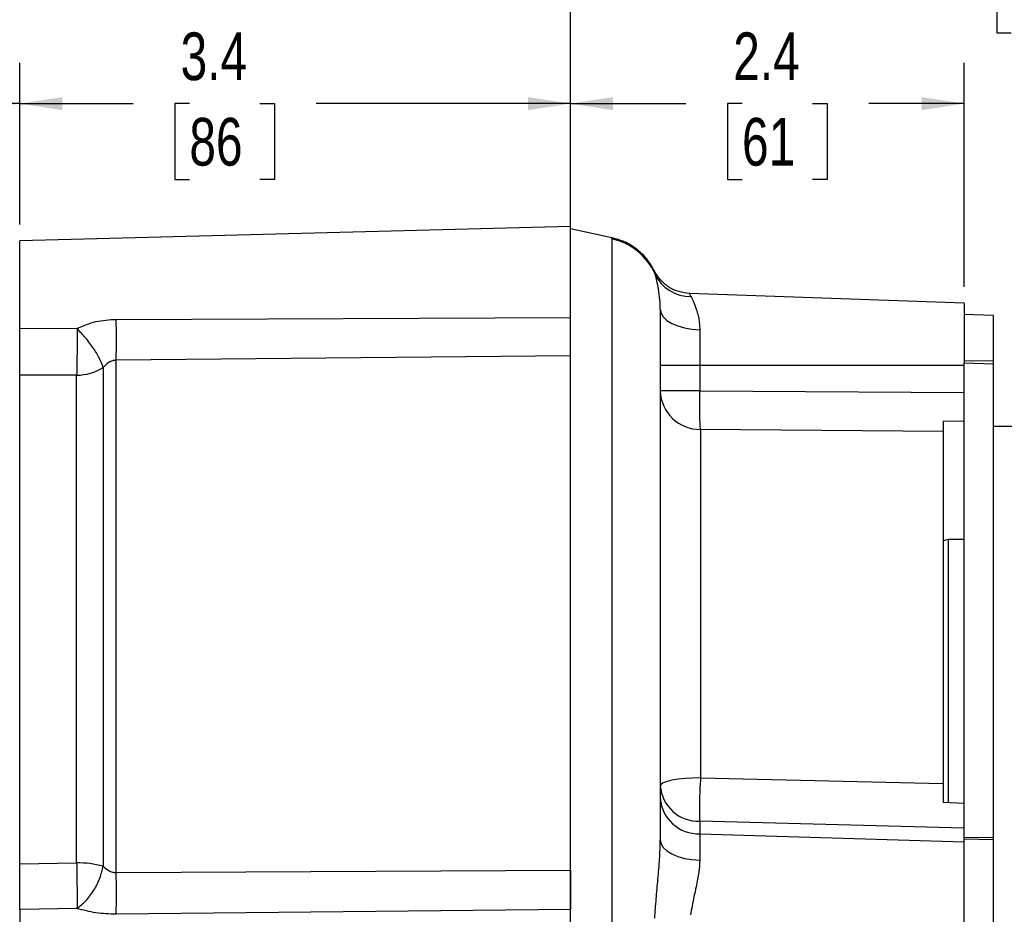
# Model space of a CAD drawing. Header units: inches. Extents: x 0.4 to 16.6, y 0.2 to 10.8.
# Tile 10 of 12: x 11.2 to 14.3, y 5.7 to 8.5. Entities that reach past the tile are written whole.
import ezdxf

# ---------------------------------------------------------------- set-up
doc = ezdxf.new("R2010")
doc.units = ezdxf.units.IN
doc.header["$MEASUREMENT"] = 0
doc.layers.add('SLD-0', color=7, linetype='Continuous', lineweight=25)
doc.styles.add('SLDTEXTSTYLE0', font='TXT', dxfattribs={"width": 0.75})
doc.dimstyles.new('SLDDIMSTYLE0', dxfattribs={"dimtxt": 0.145833, "dimasz": 0.13, "dimexe": 0, "dimexo": 0.0625, "dimgap": 0.036458, "dimtad": 0, "dimtih": 1, "dimtoh": 1, "dimdec": 1, "dimlfac": 2, "dimrnd": 1e-09, "dimzin": 12, "dimdsep": 46, "dimtxsty": 'SLDTEXTSTYLE0', "dimsah": 1, "dimcen": 0.09, "dimadec": 0, "dimazin": 3, "dimtfac": 1, "dimtdec": 1, "dimtofl": 0, "dimtmove": 0, "dimatfit": 3, "dimfxl": 0, "dimfrac": 2, "dimtolj": 1, "dimtzin": 12, "dimarcsym": 0})
doc.dimstyles.new('SLDDIMSTYLE1', dxfattribs={"dimtxt": 0.145833, "dimasz": 0.13, "dimexe": 0, "dimexo": 0.0625, "dimgap": 0.036458, "dimtad": 0, "dimtih": 1, "dimtoh": 1, "dimdec": 1, "dimlfac": 2, "dimrnd": 1e-09, "dimzin": 4, "dimdsep": 46, "dimtxsty": 'SLDTEXTSTYLE0', "dimsah": 1, "dimcen": 0.09, "dimadec": 0, "dimazin": 1, "dimtfac": 1, "dimtdec": 1, "dimtofl": 0, "dimtmove": 0, "dimatfit": 3, "dimfxl": 0, "dimfrac": 2, "dimtolj": 1, "dimtzin": 12, "dimarcsym": 0})

# ---------------------------------------------------------------- blocks, each defined once
blk = doc.blocks.new('_D_4')
at = {"layer": 'SLD-0'}
for p, q in [((8.2488, 7.5439), (8.2488, 8.7961)), ((8.2488, 8.6711), (8.9663, 8.6711)), ((9.1384, 8.6711), (9.094, 8.6711)), ((9.094, 8.6711), (9.094, 8.4394)), ((9.4616, 8.6711), (9.506, 8.6711)), ((9.506, 8.6711), (9.506, 8.4394)), ((12.9326, 8.6711), (9.6337, 8.6711)), ((9.094, 8.4394), (9.1384, 8.4394)), ((9.506, 8.4394), (9.4616, 8.4394))]:
    blk.add_line(p, q, dxfattribs=at)
for points in [[(8.2488, 8.6711), (8.3788, 8.6511), (8.3788, 8.6911)], [(12.9326, 8.6711), (12.8026, 8.6911), (12.8026, 8.6511)]]:
    blk.add_solid(points, dxfattribs=at)
at = {"layer": 'SLD-0', "char_height": 0.14583, "attachment_point": 1, "style": 'SLDTEXTSTYLE0'}
for s, insert in [('9.4', (9.1654, 8.8887)), ('238', (9.1384, 8.6274))]:
    blk.add_mtext(s, dxfattribs=dict(at, insert=insert))
blk = doc.blocks.new('_D_5')
at = {"layer": 'SLD-0'}
for p, q in [((11.2484, 7.8537), (11.2484, 8.3482)), ((11.2484, 8.2232), (11.5953, 8.2232)), ((11.7673, 8.2232), (11.723, 8.2232)), ((11.723, 8.2232), (11.723, 7.9915)), ((11.9829, 8.2232), (12.0272, 8.2232)), ((12.0272, 8.2232), (12.0272, 7.9915)), ((12.9326, 8.2232), (12.1549, 8.2232)), ((11.723, 7.9915), (11.7673, 7.9915)), ((12.0272, 7.9915), (11.9829, 7.9915))]:
    blk.add_line(p, q, dxfattribs=at)
for points in [[(11.2484, 8.2232), (11.3784, 8.2032), (11.3784, 8.2432)], [(12.9326, 8.2232), (12.8026, 8.2432), (12.8026, 8.2032)]]:
    blk.add_solid(points, dxfattribs=at)
at = {"layer": 'SLD-0', "char_height": 0.14583, "attachment_point": 1, "style": 'SLDTEXTSTYLE0'}
for s, insert in [('3.4', (11.7405, 8.4408)), ('86', (11.7673, 8.1795))]:
    blk.add_mtext(s, dxfattribs=dict(at, insert=insert))
blk = doc.blocks.new('_D_6')
at = {"layer": 'SLD-0'}
for p, q in [((14.9144, 7.0361), (14.9144, 8.7961)), ((12.9326, 8.6711), (14.1092, 8.6711)), ((14.2812, 8.6711), (14.2369, 8.6711)), ((14.2369, 8.6711), (14.2369, 8.4394)), ((14.6045, 8.6711), (14.6489, 8.6711)), ((14.6489, 8.6711), (14.6489, 8.4394)), ((14.9144, 8.6711), (14.7765, 8.6711)), ((14.2369, 8.4394), (14.2812, 8.4394)), ((14.6489, 8.4394), (14.6045, 8.4394))]:
    blk.add_line(p, q, dxfattribs=at)
for points in [[(12.9326, 8.6711), (13.0626, 8.6511), (13.0626, 8.6911)], [(14.9144, 8.6711), (14.7844, 8.6911), (14.7844, 8.6511)]]:
    blk.add_solid(points, dxfattribs=at)
at = {"layer": 'SLD-0', "char_height": 0.14583, "attachment_point": 1, "style": 'SLDTEXTSTYLE0'}
for s, insert in [('4.0', (14.3082, 8.8887)), ('101', (14.2812, 8.6274))]:
    blk.add_mtext(s, dxfattribs=dict(at, insert=insert))
blk = doc.blocks.new('_D_7')
at = {"layer": 'SLD-0'}
for p, q in [((14.1374, 7.6634), (14.1374, 8.3482)), ((12.9326, 8.2232), (13.2856, 8.2232)), ((13.4576, 8.2232), (13.4132, 8.2232)), ((13.4132, 8.2232), (13.4132, 7.9915)), ((13.6731, 8.2232), (13.7175, 8.2232)), ((13.7175, 8.2232), (13.7175, 7.9915)), ((14.1374, 8.2232), (13.8451, 8.2232)), ((13.4132, 7.9915), (13.4576, 7.9915)), ((13.7175, 7.9915), (13.6731, 7.9915))]:
    blk.add_line(p, q, dxfattribs=at)
for points in [[(12.9326, 8.2232), (13.0626, 8.2032), (13.0626, 8.2432)], [(14.1374, 8.2232), (14.0074, 8.2432), (14.0074, 8.2032)]]:
    blk.add_solid(points, dxfattribs=at)
at = {"layer": 'SLD-0', "char_height": 0.14583, "attachment_point": 1, "style": 'SLDTEXTSTYLE0'}
for s, insert in [('2.4', (13.4307, 8.4408)), ('61', (13.4576, 8.1795))]:
    blk.add_mtext(s, dxfattribs=dict(at, insert=insert))
blk = doc.blocks.new('_D_8')
at = {"layer": 'SLD-0'}
for p, q in [((9.6859, 7.2316), (9.6859, 8.3482)), ((11.2484, 7.8537), (11.2484, 8.3482)), ((9.6859, 8.2232), (10.3373, 8.2232)), ((10.5094, 8.2232), (10.465, 8.2232)), ((10.465, 8.2232), (10.465, 7.9915)), ((10.7249, 8.2232), (10.7693, 8.2232)), ((10.7693, 8.2232), (10.7693, 7.9915)), ((11.2484, 8.2232), (10.8969, 8.2232)), ((10.465, 7.9915), (10.5094, 7.9915)), ((10.7693, 7.9915), (10.7249, 7.9915))]:
    blk.add_line(p, q, dxfattribs=at)
for points in [[(9.6859, 8.2232), (9.8159, 8.2032), (9.8159, 8.2432)], [(11.2484, 8.2232), (11.1184, 8.2432), (11.1184, 8.2032)]]:
    blk.add_solid(points, dxfattribs=at)
at = {"layer": 'SLD-0', "char_height": 0.14583, "attachment_point": 1, "style": 'SLDTEXTSTYLE0'}
for s, insert in [('3.1', (10.4825, 8.4408)), ('79', (10.5094, 8.1795))]:
    blk.add_mtext(s, dxfattribs=dict(at, insert=insert))

msp = doc.modelspace()

# ---------------------------------------------------------------- linework, layer by layer
at = {"color": 7, "linetype": 'Continuous', "lineweight": 25}
for p, q in [((12.9326, 7.8479), (11.2484, 7.8037)), ((12.9326, 7.5688), (12.9326, 7.8479)), ((13.0598, 7.8131), (12.9326, 7.8401)), ((11.2484, 7.5366), (11.2484, 7.8037)), ((13.0591, 7.8094), (13.0591, 5.6015)), ((14.1374, 7.6134), (13.2968, 7.6428)), ((14.1374, 7.6134), (14.1374, 7.4307)), ((11.5435, 7.5636), (12.9326, 7.5688)), ((14.2269, 7.5755), (14.1374, 7.5786)), ((14.2269, 7.4366), (14.2269, 7.5755)), ((11.2484, 7.5366), (11.4236, 7.5357)), ((13.3282, 7.532), (13.3282, 7.4223)), ((12.9326, 7.4524), (11.5435, 7.4385)), ((11.5435, 5.8723), (11.5435, 7.4385)), ((12.9326, 5.8796), (12.9326, 7.4524)), ((11.5035, 7.4165), (11.5035, 5.8918)), ((13.3282, 7.4223), (13.3282, 7.3453)), ((14.1374, 7.4223), (13.3282, 7.4223)), ((14.1374, 7.4376), (14.2269, 7.4366)), ((14.1374, 7.4307), (14.2269, 7.4279)), ((14.1374, 5.9803), (14.1374, 7.4307)), ((14.2269, 7.4279), (14.2269, 7.4366)), ((14.2269, 5.9793), (14.2269, 7.4279)), ((11.4225, 7.393), (11.2484, 7.3931)), ((11.2484, 5.8993), (11.2484, 7.3931)), ((11.4225, 5.9017), (11.4225, 7.393)), ((13.3282, 7.3453), (14.1374, 7.3397)), ((14.1374, 7.2519), (14.0724, 7.251)), ((14.2927, 7.2355), (14.2269, 7.2355)), ((13.3304, 7.2269), (13.3304, 6.1615)), ((14.0724, 7.221), (13.3304, 7.2269)), ((14.0724, 7.221), (14.0724, 6.1443)), ((14.0877, 6.8906), (14.0724, 6.8866)), ((14.1374, 6.8906), (14.0877, 6.8906)), ((14.0877, 6.8906), (14.0877, 6.085)), ((13.3304, 6.1615), (13.3297, 6.1376)), ((13.3304, 6.1615), (14.0724, 6.1443)), ((14.1374, 6.0828), (14.0724, 6.0864)), ((13.3282, 6.0293), (13.3282, 5.9906)), ((14.1374, 6.0076), (13.3282, 6.0293)), ((13.3282, 5.9906), (13.3282, 5.9101)), ((13.3282, 5.9906), (14.1374, 5.9662)), ((14.1374, 5.9803), (14.2269, 5.9793)), ((14.1374, 5.9754), (14.1374, 5.9803)), ((14.1374, 5.9754), (14.2269, 5.9731)), ((14.1374, 5.622), (14.1374, 5.9754)), ((14.2269, 5.9731), (14.2269, 5.9793)), ((14.2269, 5.625), (14.2269, 5.9731)), ((11.2484, 5.8993), (11.4225, 5.9017)), ((11.5435, 5.8723), (12.9326, 5.8796)), ((11.4236, 5.7625), (11.2484, 5.7594)), ((11.2484, 5.7594), (11.2484, 5.4159)), ((12.9326, 5.7593), (11.5435, 5.7447)), ((12.9326, 5.4272), (12.9326, 5.7593))]:
    msp.add_line(p, q, dxfattribs=at)
at = {"color": 7, "linetype": 'Continuous', "lineweight": 25, "flags": 128}
for points in [[(13.2076, 7.5944), (13.2099, 7.5825), (13.2167, 7.5711), (13.2278, 7.5604), (13.2427, 7.5511), (13.2609, 7.5433), (13.2818, 7.5374), (13.3045, 7.5336), (13.3282, 7.532)], [(13.3304, 6.1615), (13.3063, 6.161), (13.2833, 6.1596), (13.262, 6.1573), (13.2434, 6.1543), (13.2282, 6.1507), (13.2169, 6.1465), (13.21, 6.142), (13.2076, 6.1373)], [(13.2076, 5.9723), (13.2099, 5.9604), (13.2167, 5.949), (13.2278, 5.9384), (13.2427, 5.9291), (13.2609, 5.9213), (13.2818, 5.9155), (13.3045, 5.9117), (13.3282, 5.9101)]]:
    msp.add_lwpolyline(points, dxfattribs=at)
at = {"color": 7, "linetype": 'Continuous', "lineweight": 25}
for centre, radius, start, end in [((13.0203, 7.6261), 0.1874, 23.97, 78.0593), ((13.3003, 7.7532), 0.1201, 205.1464, 270.5826), ((8.1722, 7.5012), 3.3719, 358.9335, 1.0599), ((11.4225, 7.5443), 0.1513, 270.0137, 302.3829), ((13.2988, -10.8068), 18.2291, 89.90737, 90.28655), ((13.2988, -10.8838), 18.2291, 89.90737, 90.28655), ((13.3291, 7.3485), 0.1216, 181.6166, 270.6011), ((13.3241, 6.146), 0.1168, 184.2497, 272.0329), ((13.3241, 6.1074), 0.1168, 184.2497, 272.0329), ((11.4247, 5.5823), 0.3194, 75.7094, 90.3842), ((8.0241, 5.8083), 3.52, 358.9646, 1.0418)]:
    msp.add_arc(centre, radius, start, end, dxfattribs=at)
at = {"color": 8, "linetype": 'Continuous', "lineweight": 25}
for points, knots in [([(13.0591, 7.8094), (13.0592, 7.8104), (13.0594, 7.8124), (13.0599, 7.8133), (13.0598, 7.8131), (13.0598, 7.8131)], [0, 0, 0, 0, 0.488978, 0.977372, 1, 1, 1, 1]), ([(13.1915, 7.7022), (13.1899, 7.709), (13.1882, 7.7159), (13.189, 7.7124), (13.1891, 7.7124)], [0, 0, 0, 0, 0.989116, 1, 1, 1, 1]), ([(13.2968, 7.6428), (13.2968, 7.6428), (13.2952, 7.646), (13.2984, 7.6395), (13.3015, 7.6331)], [0, 0, 0, 0, 0.0034425, 1, 1, 1, 1])]:
    msp.add_open_spline(points, degree=3, knots=knots, dxfattribs=at)
at = {"color": 7, "linetype": 'Continuous', "lineweight": 25}
for points, knots in [([(13.1895, 7.7116), (13.1823, 7.7242), (13.1678, 7.7495), (13.1361, 7.7794), (13.0997, 7.8019), (13.0729, 7.8094), (13.0598, 7.8131)], [0, 0, 0, 0, 0.25478, 0.51074, 0.76112, 1, 1, 1, 1]), ([(13.2968, 7.6428), (13.2858, 7.644), (13.2634, 7.6465), (13.2325, 7.6616), (13.2061, 7.6836), (13.1947, 7.703), (13.189, 7.7125)], [0, 0, 0, 0, 0.245399, 0.499996, 0.754595, 1, 1, 1, 1]), ([(13.2076, 7.5944), (13.2071, 7.6077), (13.2061, 7.634), (13.2011, 7.664), (13.1957, 7.6878), (13.1929, 7.6974), (13.1915, 7.7022)], [0, 0, 0, 0, 0.250569, 0.50005, 0.749659, 1, 1, 1, 1]), ([(13.3015, 7.6331), (13.3025, 7.6311), (13.3048, 7.6267), (13.309, 7.6179), (13.3135, 7.6071), (13.3175, 7.5961), (13.3208, 7.5853), (13.3232, 7.5758), (13.3256, 7.564), (13.3277, 7.5497), (13.3281, 7.5378), (13.3282, 7.532)], [0, 0, 0, 0, 0.114581, 0.249677, 0.374285, 0.499863, 0.592177, 0.675151, 0.748836, 0.880217, 1, 1, 1, 1]), ([(13.2076, 7.5944), (13.2076, 7.5833), (13.2076, 7.5607), (13.2076, 7.5109), (13.2076, 7.4493), (13.2076, 7.3754), (13.2076, 7.2907), (13.2076, 7.1964), (13.2076, 7.0943), (13.2076, 6.9855), (13.2076, 6.8702), (13.2076, 6.7486), (13.2076, 6.6214), (13.2076, 6.4907), (13.2076, 6.3583), (13.2076, 6.2266), (13.2076, 6.0971), (13.2076, 6.0137), (13.2076, 5.9723)], [0, 0, 0, 0, 0.061366, 0.123694, 0.18668, 0.25, 0.31332, 0.376306, 0.438634, 0.5, 0.561366, 0.623694, 0.68668, 0.75, 0.81332, 0.876306, 0.938634, 1, 1, 1, 1]), ([(11.4236, 7.5357), (11.4427, 7.5438), (11.4807, 7.56), (11.5225, 7.5624), (11.5435, 7.5636)], [0, 0, 0, 0, 0.499962, 1, 1, 1, 1]), ([(12.9326, 7.4524), (12.9326, 7.46), (12.9326, 7.4779), (12.9326, 7.5142), (12.9326, 7.5468), (12.9326, 7.5647), (12.9326, 7.5688)], [0, 0, 0, 0, 0.246613, 0.575057, 0.903498, 1, 1, 1, 1]), ([(11.2484, 7.3931), (11.2484, 7.4035), (11.2484, 7.4243), (11.2484, 7.4652), (11.2484, 7.5042), (11.2484, 7.527), (11.2484, 7.5366)], [0, 0, 0, 0, 0.268628, 0.53726, 0.805824, 1, 1, 1, 1]), ([(11.4236, 7.5357), (11.4237, 7.5206), (11.4239, 7.4956), (11.4237, 7.4561), (11.4233, 7.4214), (11.4228, 7.4023), (11.4225, 7.393)], [0, 0, 0, 0, 0.30035, 0.499876, 0.756118, 1, 1, 1, 1]), ([(11.5035, 7.4165), (11.5007, 7.4246), (11.495, 7.4413), (11.4759, 7.4733), (11.4513, 7.5066), (11.4327, 7.5261), (11.4236, 7.5357)], [0, 0, 0, 0, 0.243136, 0.5, 0.756864, 1, 1, 1, 1]), ([(11.5435, 7.4385), (11.5396, 7.4381), (11.5317, 7.4375), (11.5173, 7.4306), (11.509, 7.4221), (11.5035, 7.4165)], [0, 0, 0, 0, 0.249707, 0.501478, 1, 1, 1, 1]), ([(13.3304, 7.2269), (13.3301, 7.2321), (13.3293, 7.2426), (13.3285, 7.2715), (13.3281, 7.3068), (13.3282, 7.3326), (13.3282, 7.3453)], [0, 0, 0, 0, 0.243896, 0.5, 0.756104, 1, 1, 1, 1]), ([(14.0724, 7.251), (14.0724, 7.2419), (14.0724, 7.2294), (14.0724, 7.2228), (14.0724, 7.221)], [0, 0, 0, 0, 0.721231, 1, 1, 1, 1]), ([(14.0724, 6.1443), (14.0724, 6.1303), (14.0724, 6.1108), (14.0724, 6.0918), (14.0724, 6.0864)], [0, 0, 0, 0, 0.721232, 1, 1, 1, 1]), ([(13.3282, 6.0293), (13.3282, 6.0366), (13.3281, 6.0493), (13.3284, 6.0763), (13.3289, 6.105), (13.3295, 6.1268), (13.3297, 6.1376)], [0, 0, 0, 0, 0.292898, 0.499937, 0.754299, 1, 1, 1, 1]), ([(13.1908, 5.7329), (13.1922, 5.7523), (13.1949, 5.7912), (13.2005, 5.8517), (13.206, 5.9127), (13.2071, 5.9525), (13.2076, 5.9723)], [0, 0, 0, 0, 0.250803, 0.500321, 0.750463, 1, 1, 1, 1]), ([(13.3282, 5.9101), (13.3276, 5.8979), (13.3266, 5.8789), (13.3217, 5.8513), (13.3167, 5.8264), (13.3108, 5.7991), (13.3047, 5.7702), (13.3018, 5.7518), (13.3003, 5.7428)], [0, 0, 0, 0, 0.234145, 0.362411, 0.497186, 0.674201, 0.840428, 1, 1, 1, 1]), ([(11.2484, 5.7594), (11.2484, 5.7688), (11.2484, 5.7877), (11.2484, 5.8272), (11.2484, 5.8659), (11.2484, 5.8894), (11.2484, 5.8993)], [0, 0, 0, 0, 0.268524, 0.537048, 0.80557, 1, 1, 1, 1]), ([(11.4225, 5.9017), (11.4228, 5.8893), (11.4233, 5.8639), (11.4237, 5.8273), (11.4239, 5.791), (11.4237, 5.7732), (11.4236, 5.7625)], [0, 0, 0, 0, 0.243882, 0.500124, 0.699655, 1, 1, 1, 1]), ([(11.4236, 5.7625), (11.4327, 5.7695), (11.4513, 5.7839), (11.4759, 5.817), (11.495, 5.8547), (11.5007, 5.8796), (11.5035, 5.8918)], [0, 0, 0, 0, 0.243136, 0.5, 0.756864, 1, 1, 1, 1]), ([(11.5035, 5.8918), (11.509, 5.8868), (11.5172, 5.8794), (11.5316, 5.873), (11.5395, 5.8725), (11.5435, 5.8723)], [0, 0, 0, 0, 0.497935, 0.748079, 1, 1, 1, 1]), ([(12.9326, 5.8796), (12.9326, 5.8693), (12.9326, 5.8454), (12.9326, 5.8063), (12.9326, 5.7766), (12.9326, 5.7625), (12.9326, 5.7593)], [0, 0, 0, 0, 0.246614, 0.575057, 0.903499, 1, 1, 1, 1]), ([(11.5435, 5.7447), (11.5225, 5.7454), (11.4807, 5.7467), (11.4426, 5.7572), (11.4236, 5.7625)], [0, 0, 0, 0, 0.500346, 1, 1, 1, 1])]:
    msp.add_open_spline(points, degree=3, knots=knots, dxfattribs=at)
at = {"layer": 'SLD-0'}
msp.add_line((12.9326, 3.8829), (12.9326, 8.7517), dxfattribs=at)

# ---------------------------------------------------------------- dimensions: what is measured, and where the dimension line sits
for base, p1, p2, dimstyle, picture, middle in [((8.2488, 8.6711), (12.9326, 8.7517), (8.2488, 7.4939), 'SLDDIMSTYLE0', '_D_4', (9.3, 8.6711)), ((12.9326, 8.6711), (14.9144, 6.9861), (12.9326, 8.7517), 'SLDDIMSTYLE1', '_D_6', (14.4429, 8.6711))]:
    dim = msp.add_linear_dim(base=base, p1=p1, p2=p2, dimstyle=dimstyle, dxfattribs=at)
    dim.commit()
    dim.dimension.update_dxf_attribs({"geometry": picture, "text_midpoint": middle, "dimtype": 160})
for base, p1, p2, picture, middle in [((12.9326, 8.2232), (11.2484, 7.8037), (12.9326, 8.7517), '_D_5', (11.8751, 8.2232)), ((12.9326, 8.2232), (14.1374, 7.6134), (12.9326, 8.7517), '_D_7', (13.5654, 8.2232)), ((9.6859, 8.2232), (11.2484, 7.8037), (9.6859, 7.1816), '_D_8', (10.6171, 8.2232))]:
    dim = msp.add_linear_dim(base=base, p1=p1, p2=p2, angle=0, dimstyle='SLDDIMSTYLE0', dxfattribs=at)
    dim.commit()
    dim.dimension.update_dxf_attribs({"geometry": picture, "text_midpoint": middle, "dimtype": 160})

doc.saveas('drawing.dxf')
